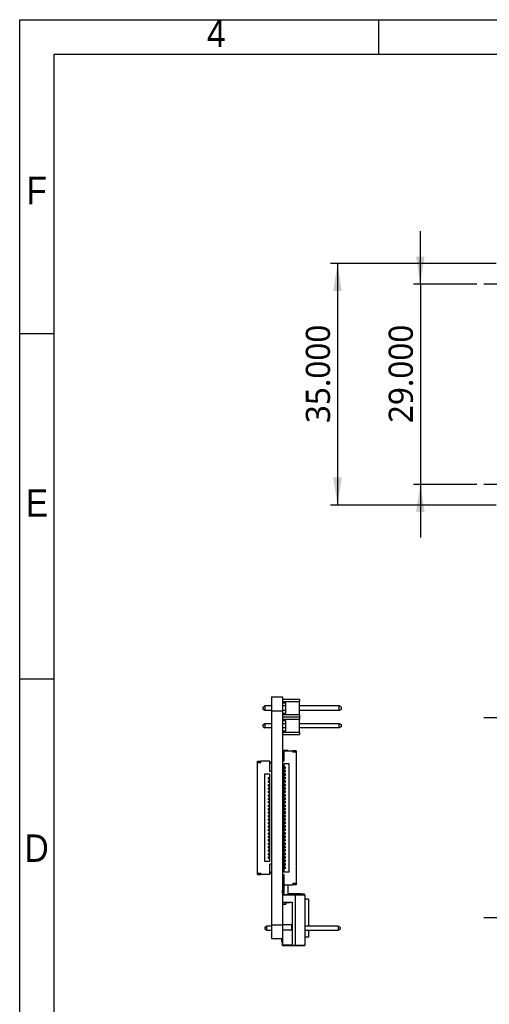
# Model space of a CAD drawing. Header units: millimetres. Extents: x 3 to 207, y 3 to 294.
# Tile 12 of 18: x 3 to 71, y 151 to 294. Entities that reach past the tile are written whole.
import ezdxf

# ---------------------------------------------------------------- set-up
doc = ezdxf.new("R2010")
doc.units = ezdxf.units.MM
doc.linetypes.add('SLD-中心线', pattern=[19.05, 15.24, -1.27, 1.27, -1.27])
doc.linetypes.add('SLD-实线', pattern=[0])
for name, color, linetype in [('中心符号线', 7, 'SLD-中心线'), ('几何体', 7, 'SLD-实线'), ('尺寸', 3, 'SLD-实线'), ('注释', 2, 'SLD-实线'), ('草图直线', 1, 'SLD-实线')]:
    doc.layers.add(name, color=color, linetype=linetype)
doc.styles.add('SLDTEXTSTYLE0', font='MSYH.TTC')
doc.styles.add('SLDTEXTSTYLE2', font='GOTHIC.TTF', dxfattribs={"width": 0.913})
doc.dimstyles.new('SLDDIMSTYLE0', dxfattribs={"dimtxt": 3.5, "dimasz": 4, "dimexe": 0, "dimexo": 0.0625, "dimgap": 0.875, "dimtad": 1, "dimdec": 3, "dimrnd": 1e-09, "dimzin": 4, "dimdsep": 46, "dimtxsty": 'SLDTEXTSTYLE0', "dimsah": 1, "dimcen": 0.09, "dimadec": 0, "dimazin": 1, "dimtfac": 1, "dimtdec": 3, "dimtofl": 0, "dimtmove": 0, "dimatfit": 3, "dimfxl": 1, "dimfrac": 2, "dimtolj": 1, "dimtzin": 12, "dimarcsym": 0})
doc.dimstyles.new('SLDDIMSTYLE1', dxfattribs={"dimtxt": 3.5, "dimasz": 4, "dimexe": 0, "dimexo": 0.0625, "dimgap": 0.875, "dimtad": 1, "dimdec": 3, "dimrnd": 1e-09, "dimzin": 4, "dimdsep": 46, "dimtxsty": 'SLDTEXTSTYLE0', "dimsah": 1, "dimcen": 0.09, "dimadec": 0, "dimazin": 1, "dimtfac": 1, "dimtdec": 3, "dimtmove": 0, "dimatfit": 0, "dimfxl": 1, "dimfrac": 2, "dimtolj": 1, "dimtzin": 12, "dimarcsym": 0})

# ---------------------------------------------------------------- blocks, each defined once
blk = doc.blocks.new('SW_CENTERMARKSYMBOL_0')
at = {"layer": '中心符号线', "color": 0}
for p, q in [((0, 2.5), (0, 3.8)), ((0, 0), (0, 2.5)), ((-2.5, 0), (-3.8, 0)), ((0, 0), (-2.5, 0)), ((0, 0), (0, -2.5)), ((0, 0), (2.5, 0)), ((2.5, 0), (3.8, 0)), ((0, -2.5), (0, -3.8))]:
    blk.add_line(p, q, dxfattribs=at)
blk = doc.blocks.new('SW_CENTERMARKSYMBOL_3')
at = {"layer": '中心符号线', "color": 0}
for p, q in [((0, 2.5), (0, 3.8)), ((0, 0), (0, 2.5)), ((-2.5, 0), (-3.8, 0)), ((0, 0), (-2.5, 0)), ((0, 0), (0, -2.5)), ((0, 0), (2.5, 0)), ((2.5, 0), (3.8, 0)), ((0, -2.5), (0, -3.8))]:
    blk.add_line(p, q, dxfattribs=at)
blk = doc.blocks.new('_D_1')
at = {"layer": '尺寸'}
for p, q in [((61.03, 255.71), (61.03, 263.4)), ((69.23, 255.71), (60.03, 255.71)), ((61.03, 255.71), (61.03, 226.71)), ((69.23, 226.71), (60.03, 226.71)), ((61.03, 226.71), (61.03, 219.01))]:
    blk.add_line(p, q, dxfattribs=at)
for points in [[(61.03, 255.71), (61.64, 259.71), (60.41, 259.71)], [(61.03, 226.71), (60.41, 222.71), (61.64, 222.71)]]:
    blk.add_solid(points, dxfattribs=at)
at = {"layer": '尺寸', "insert": (56.44, 235.58), "char_height": 3.5, "attachment_point": 1, "rotation": 90, "style": 'SLDTEXTSTYLE0'}
blk.add_mtext('29.000', dxfattribs=at)
blk = doc.blocks.new('_D_3')
at = {"layer": '尺寸'}
for p, q in [((72.03, 258.71), (48.03, 258.71)), ((49.03, 258.71), (49.03, 223.71)), ((72.03, 223.71), (48.03, 223.71))]:
    blk.add_line(p, q, dxfattribs=at)
for points in [[(49.03, 258.71), (48.41, 254.71), (49.64, 254.71)], [(49.03, 223.71), (49.64, 227.71), (48.41, 227.71)]]:
    blk.add_solid(points, dxfattribs=at)
at = {"layer": '尺寸', "insert": (44.44, 235.58), "char_height": 3.5, "attachment_point": 1, "rotation": 90, "style": 'SLDTEXTSTYLE0'}
blk.add_mtext('35.000', dxfattribs=at)
blk = doc.blocks.new('SW_CENTERMARKSYMBOL_6')
at = {"layer": '中心符号线', "color": 0}
for p, q in [((0, 2.5), (0, 3.8)), ((0, 0), (0, 2.5)), ((-2.5, 0), (-3.8, 0)), ((0, 0), (-2.5, 0)), ((0, 0), (0, -2.5)), ((0, 0), (2.5, 0)), ((2.5, 0), (3.8, 0)), ((0, -2.5), (0, -3.8))]:
    blk.add_line(p, q, dxfattribs=at)
blk = doc.blocks.new('SW_CENTERMARKSYMBOL_7')
at = {"layer": '中心符号线', "color": 0}
for p, q in [((0, 2.5), (0, 3.8)), ((0, 0), (0, 2.5)), ((-2.5, 0), (-3.8, 0)), ((0, 0), (-2.5, 0)), ((0, 0), (0, -2.5)), ((0, 0), (2.5, 0)), ((2.5, 0), (3.8, 0)), ((0, -2.5), (0, -3.8))]:
    blk.add_line(p, q, dxfattribs=at)

msp = doc.modelspace()

# ---------------------------------------------------------------- linework, layer by layer
at = {"layer": '几何体'}
for p, q in [((39.4481, 195.9195), (39.4481, 193.9195)), ((39.4481, 195.9195), (41.0481, 195.9195)), ((41.0481, 195.9195), (41.0481, 193.9195)), ((43.5481, 195.5645), (41.0481, 195.5645)), ((43.5481, 195.5645), (43.5481, 195.2645)), ((38.2481, 194.4695), (38.5079, 194.6195)), ((38.2481, 194.1195), (38.2481, 194.4695)), ((38.5079, 193.9695), (38.2481, 194.1195)), ((38.5079, 194.6195), (38.5079, 193.9695)), ((39.4481, 194.6195), (38.5079, 194.6195)), ((39.4481, 193.9695), (38.5079, 193.9695)), ((41.0481, 195.2645), (43.5481, 195.2645)), ((41.0481, 195.0645), (41.4881, 195.0645)), ((41.4881, 194.6195), (41.0481, 194.6195)), ((41.4881, 193.9695), (41.0481, 193.9695)), ((41.4881, 195.0645), (41.4881, 193.5245)), ((43.5481, 193.3245), (43.5481, 195.2645)), ((49.2883, 194.6195), (43.5481, 194.6195)), ((49.2883, 193.9695), (43.5481, 193.9695)), ((49.2883, 193.9695), (49.2883, 194.6195)), ((49.5481, 194.4695), (49.2883, 194.6195)), ((49.5481, 194.1195), (49.2883, 193.9695)), ((49.5481, 194.4695), (49.5481, 194.1195)), ((39.4481, 193.9195), (41.0481, 193.9195)), ((39.4481, 193.9195), (39.4481, 162.9195)), ((41.0481, 193.9195), (41.0481, 162.9195)), ((41.4881, 193.5245), (41.0481, 193.5245)), ((43.5481, 193.3245), (41.0481, 193.3245)), ((41.0481, 193.0245), (43.5481, 193.0245)), ((41.0481, 192.7245), (43.5481, 192.7245)), ((41.0481, 192.5245), (41.4881, 192.5245)), ((41.4881, 192.5245), (41.4881, 190.9845)), ((43.5481, 193.3245), (43.5481, 193.0245)), ((43.5481, 193.0245), (43.5481, 192.7245)), ((43.5481, 190.7845), (43.5481, 192.7245)), ((38.2481, 191.9295), (38.5079, 192.0795)), ((38.2481, 191.5795), (38.2481, 191.9295)), ((38.2481, 191.5795), (38.5079, 191.4295)), ((38.5079, 192.0795), (38.5079, 191.4295)), ((38.5079, 192.0795), (39.4481, 192.0795)), ((39.4481, 191.4295), (38.5079, 191.4295)), ((41.0481, 192.0795), (41.4881, 192.0795)), ((41.4881, 191.4295), (41.0481, 191.4295)), ((43.5481, 192.0795), (49.2883, 192.0795)), ((49.2883, 191.4295), (43.5481, 191.4295)), ((49.2883, 191.4295), (49.2883, 192.0795)), ((49.2883, 192.0795), (49.5481, 191.9295)), ((49.5481, 191.5795), (49.2883, 191.4295)), ((49.5481, 191.9295), (49.5481, 191.5795)), ((41.4881, 190.9845), (41.0481, 190.9845)), ((43.5481, 190.7845), (41.0481, 190.7845)), ((41.0481, 190.4845), (43.5481, 190.4845)), ((43.5481, 190.7845), (43.5481, 190.4845)), ((41.0481, 187.9194), (41.2481, 187.9194)), ((41.0481, 187.8194), (41.2481, 187.8194)), ((41.8481, 188.1918), (41.2481, 188.1918)), ((41.2481, 188.1918), (41.2481, 188.1194)), ((41.2481, 188.1194), (41.2481, 186.6194)), ((41.2481, 188.1194), (42.5481, 188.1194)), ((41.8481, 188.1918), (41.8481, 188.1194)), ((42.5481, 188.1194), (42.5481, 187.9194)), ((43.0481, 188.1194), (42.5481, 188.1194)), ((43.0481, 187.9194), (42.5481, 187.9194)), ((43.0481, 188.1194), (43.0481, 187.9194)), ((43.0481, 187.9194), (43.0481, 168.9194)), ((37.4481, 186.4194), (37.4481, 186.6194)), ((37.4481, 186.6194), (37.9481, 186.6194)), ((37.4481, 170.4194), (37.4481, 186.4194)), ((37.4481, 186.4194), (37.9481, 186.4194)), ((37.9481, 186.4194), (37.9481, 186.6194)), ((39.2481, 186.6194), (37.9481, 186.6194)), ((39.2481, 185.1194), (39.2481, 186.6194)), ((39.4481, 186.4194), (39.2481, 186.4194)), ((39.4481, 186.3194), (39.2481, 186.3194)), ((41.0481, 186.6194), (41.2481, 186.6194)), ((42.0481, 186.2194), (41.2481, 186.2194)), ((41.2481, 186.2194), (41.2481, 170.6194)), ((41.3381, 185.7694), (41.2481, 185.7694)), ((41.3381, 185.5694), (41.2481, 185.5694)), ((41.3381, 185.5694), (41.3381, 185.7694)), ((41.5081, 185.7694), (41.3381, 185.7694)), ((41.5081, 185.5694), (41.3381, 185.5694)), ((41.5081, 185.5694), (41.5081, 185.7694)), ((42.0481, 170.6194), (42.0481, 186.2194)), ((39.2481, 184.7194), (38.4481, 184.7194)), ((38.4481, 184.7194), (38.4481, 172.1194)), ((38.9881, 184.2694), (38.9881, 184.0694)), ((38.9881, 184.2694), (39.1581, 184.2694)), ((38.9881, 184.0694), (39.1581, 184.0694)), ((39.1581, 184.0694), (39.1581, 184.2694)), ((39.1581, 184.2694), (39.2481, 184.2694)), ((39.1581, 184.0694), (39.2481, 184.0694)), ((39.4481, 185.1194), (39.2481, 185.1194)), ((39.2481, 172.1194), (39.2481, 184.7194)), ((41.3381, 185.2694), (41.2481, 185.2694)), ((41.3381, 185.0694), (41.2481, 185.0694)), ((41.3381, 184.7694), (41.2481, 184.7694)), ((41.3381, 184.5694), (41.2481, 184.5694)), ((41.3381, 184.2694), (41.2481, 184.2694)), ((41.3381, 184.0694), (41.2481, 184.0694)), ((41.3381, 185.0694), (41.3381, 185.2694)), ((41.5081, 185.2694), (41.3381, 185.2694)), ((41.5081, 185.0694), (41.3381, 185.0694)), ((41.3381, 184.5694), (41.3381, 184.7694)), ((41.5081, 184.7694), (41.3381, 184.7694)), ((41.5081, 184.5694), (41.3381, 184.5694)), ((41.3381, 184.0694), (41.3381, 184.2694)), ((41.5081, 184.2694), (41.3381, 184.2694)), ((41.5081, 184.0694), (41.3381, 184.0694)), ((41.5081, 185.0694), (41.5081, 185.2694)), ((41.5081, 184.5694), (41.5081, 184.7694)), ((41.5081, 184.0694), (41.5081, 184.2694)), ((38.9881, 183.7694), (38.9881, 183.5694)), ((38.9881, 183.7694), (39.1581, 183.7694)), ((38.9881, 183.5694), (39.1581, 183.5694)), ((38.9881, 183.2694), (38.9881, 183.0694)), ((38.9881, 183.2694), (39.1581, 183.2694)), ((38.9881, 183.0694), (39.1581, 183.0694)), ((38.9881, 182.7694), (38.9881, 182.5694)), ((38.9881, 182.7694), (39.1581, 182.7694)), ((38.9881, 182.5694), (39.1581, 182.5694)), ((39.1581, 183.5694), (39.1581, 183.7694)), ((39.1581, 183.7694), (39.2481, 183.7694)), ((39.1581, 183.5694), (39.2481, 183.5694)), ((39.1581, 183.0694), (39.1581, 183.2694)), ((39.1581, 183.2694), (39.2481, 183.2694)), ((39.1581, 183.0694), (39.2481, 183.0694)), ((39.1581, 182.5694), (39.1581, 182.7694)), ((39.1581, 182.7694), (39.2481, 182.7694)), ((39.1581, 182.5694), (39.2481, 182.5694)), ((41.3381, 183.7694), (41.2481, 183.7694)), ((41.3381, 183.5694), (41.2481, 183.5694)), ((41.3381, 183.2694), (41.2481, 183.2694)), ((41.3381, 183.0694), (41.2481, 183.0694)), ((41.3381, 182.7694), (41.2481, 182.7694)), ((41.3381, 182.5694), (41.2481, 182.5694)), ((41.3381, 183.5694), (41.3381, 183.7694)), ((41.5081, 183.7694), (41.3381, 183.7694)), ((41.5081, 183.5694), (41.3381, 183.5694)), ((41.3381, 183.0694), (41.3381, 183.2694)), ((41.5081, 183.2694), (41.3381, 183.2694)), ((41.5081, 183.0694), (41.3381, 183.0694)), ((41.3381, 182.5694), (41.3381, 182.7694)), ((41.5081, 182.7694), (41.3381, 182.7694)), ((41.5081, 182.5694), (41.3381, 182.5694)), ((41.5081, 183.5694), (41.5081, 183.7694)), ((41.5081, 183.0694), (41.5081, 183.2694)), ((41.5081, 182.5694), (41.5081, 182.7694)), ((38.9881, 182.2694), (38.9881, 182.0694)), ((38.9881, 182.2694), (39.1581, 182.2694)), ((38.9881, 182.0694), (39.1581, 182.0694)), ((38.9881, 181.7694), (38.9881, 181.5694)), ((38.9881, 181.7694), (39.1581, 181.7694)), ((38.9881, 181.5694), (39.1581, 181.5694)), ((38.9881, 181.2694), (38.9881, 181.0694)), ((38.9881, 181.2694), (39.1581, 181.2694)), ((39.1581, 182.0694), (39.1581, 182.2694)), ((39.1581, 182.2694), (39.2481, 182.2694)), ((39.1581, 182.0694), (39.2481, 182.0694)), ((39.1581, 181.5694), (39.1581, 181.7694)), ((39.1581, 181.7694), (39.2481, 181.7694)), ((39.1581, 181.5694), (39.2481, 181.5694)), ((39.1581, 181.0694), (39.1581, 181.2694)), ((39.1581, 181.2694), (39.2481, 181.2694)), ((41.3381, 182.2694), (41.2481, 182.2694)), ((41.3381, 182.0694), (41.2481, 182.0694)), ((41.3381, 181.7694), (41.2481, 181.7694)), ((41.3381, 181.5694), (41.2481, 181.5694)), ((41.3381, 181.2694), (41.2481, 181.2694)), ((41.3381, 182.0694), (41.3381, 182.2694)), ((41.5081, 182.2694), (41.3381, 182.2694)), ((41.5081, 182.0694), (41.3381, 182.0694)), ((41.3381, 181.5694), (41.3381, 181.7694)), ((41.5081, 181.7694), (41.3381, 181.7694)), ((41.5081, 181.5694), (41.3381, 181.5694)), ((41.3381, 181.0694), (41.3381, 181.2694)), ((41.5081, 181.2694), (41.3381, 181.2694)), ((41.5081, 182.0694), (41.5081, 182.2694)), ((41.5081, 181.5694), (41.5081, 181.7694)), ((41.5081, 181.0694), (41.5081, 181.2694)), ((38.9881, 181.0694), (39.1581, 181.0694)), ((38.9881, 180.7694), (38.9881, 180.5694)), ((38.9881, 180.7694), (39.1581, 180.7694)), ((38.9881, 180.5694), (39.1581, 180.5694)), ((38.9881, 180.2694), (38.9881, 180.0694)), ((38.9881, 180.2694), (39.1581, 180.2694)), ((38.9881, 180.0694), (39.1581, 180.0694)), ((38.9881, 179.7694), (38.9881, 179.5694)), ((38.9881, 179.7694), (39.1581, 179.7694)), ((39.1581, 181.0694), (39.2481, 181.0694)), ((39.1581, 180.5694), (39.1581, 180.7694)), ((39.1581, 180.7694), (39.2481, 180.7694)), ((39.1581, 180.5694), (39.2481, 180.5694)), ((39.1581, 180.0694), (39.1581, 180.2694)), ((39.1581, 180.2694), (39.2481, 180.2694)), ((39.1581, 180.0694), (39.2481, 180.0694)), ((39.1581, 179.5694), (39.1581, 179.7694)), ((39.1581, 179.7694), (39.2481, 179.7694)), ((41.3381, 181.0694), (41.2481, 181.0694)), ((41.3381, 180.7694), (41.2481, 180.7694)), ((41.3381, 180.5694), (41.2481, 180.5694)), ((41.3381, 180.2694), (41.2481, 180.2694)), ((41.3381, 180.0694), (41.2481, 180.0694)), ((41.3381, 179.7694), (41.2481, 179.7694)), ((41.5081, 181.0694), (41.3381, 181.0694)), ((41.3381, 180.5694), (41.3381, 180.7694)), ((41.5081, 180.7694), (41.3381, 180.7694)), ((41.5081, 180.5694), (41.3381, 180.5694)), ((41.3381, 180.0694), (41.3381, 180.2694)), ((41.5081, 180.2694), (41.3381, 180.2694)), ((41.5081, 180.0694), (41.3381, 180.0694)), ((41.3381, 179.5694), (41.3381, 179.7694)), ((41.5081, 179.7694), (41.3381, 179.7694)), ((41.5081, 180.5694), (41.5081, 180.7694)), ((41.5081, 180.0694), (41.5081, 180.2694)), ((41.5081, 179.5694), (41.5081, 179.7694)), ((38.9881, 179.5694), (39.1581, 179.5694)), ((38.9881, 179.2694), (38.9881, 179.0694)), ((38.9881, 179.2694), (39.1581, 179.2694)), ((38.9881, 179.0694), (39.1581, 179.0694)), ((38.9881, 178.7694), (38.9881, 178.5694)), ((38.9881, 178.7694), (39.1581, 178.7694)), ((38.9881, 178.5694), (39.1581, 178.5694)), ((38.9881, 178.2694), (38.9881, 178.0694)), ((38.9881, 178.2694), (39.1581, 178.2694)), ((39.1581, 179.5694), (39.2481, 179.5694)), ((39.1581, 179.0694), (39.1581, 179.2694)), ((39.1581, 179.2694), (39.2481, 179.2694)), ((39.1581, 179.0694), (39.2481, 179.0694)), ((39.1581, 178.5694), (39.1581, 178.7694)), ((39.1581, 178.7694), (39.2481, 178.7694)), ((39.1581, 178.5694), (39.2481, 178.5694)), ((39.1581, 178.2694), (39.1581, 178.0694)), ((39.1581, 178.2694), (39.2481, 178.2694)), ((41.3381, 179.5694), (41.2481, 179.5694)), ((41.3381, 179.2694), (41.2481, 179.2694)), ((41.3381, 179.0694), (41.2481, 179.0694)), ((41.3381, 178.7694), (41.2481, 178.7694)), ((41.3381, 178.5694), (41.2481, 178.5694)), ((41.3381, 178.2694), (41.2481, 178.2694)), ((41.5081, 179.5694), (41.3381, 179.5694)), ((41.3381, 179.0694), (41.3381, 179.2694)), ((41.5081, 179.2694), (41.3381, 179.2694)), ((41.5081, 179.0694), (41.3381, 179.0694)), ((41.3381, 178.5694), (41.3381, 178.7694)), ((41.5081, 178.7694), (41.3381, 178.7694)), ((41.5081, 178.5694), (41.3381, 178.5694)), ((41.3381, 178.2694), (41.3381, 178.0694)), ((41.5081, 178.2694), (41.3381, 178.2694)), ((41.5081, 179.0694), (41.5081, 179.2694)), ((41.5081, 178.5694), (41.5081, 178.7694)), ((41.5081, 178.0694), (41.5081, 178.2694)), ((38.9881, 178.0694), (39.1581, 178.0694)), ((38.9881, 177.7694), (38.9881, 177.5694)), ((38.9881, 177.7694), (39.1581, 177.7694)), ((38.9881, 177.5694), (39.1581, 177.5694)), ((38.9881, 177.2694), (38.9881, 177.0694)), ((38.9881, 177.2694), (39.1581, 177.2694)), ((38.9881, 177.0694), (39.1581, 177.0694)), ((39.1581, 178.0694), (39.2481, 178.0694)), ((39.1581, 177.7694), (39.1581, 177.5694)), ((39.1581, 177.7694), (39.2481, 177.7694)), ((39.1581, 177.5694), (39.2481, 177.5694)), ((39.1581, 177.2694), (39.1581, 177.0694)), ((39.1581, 177.2694), (39.2481, 177.2694)), ((39.1581, 177.0694), (39.2481, 177.0694)), ((41.3381, 178.0694), (41.2481, 178.0694)), ((41.3381, 177.7694), (41.2481, 177.7694)), ((41.3381, 177.5694), (41.2481, 177.5694)), ((41.3381, 177.2694), (41.2481, 177.2694)), ((41.3381, 177.0694), (41.2481, 177.0694)), ((41.5081, 178.0694), (41.3381, 178.0694)), ((41.3381, 177.7694), (41.3381, 177.5694)), ((41.5081, 177.7694), (41.3381, 177.7694)), ((41.5081, 177.5694), (41.3381, 177.5694)), ((41.3381, 177.2694), (41.3381, 177.0694)), ((41.5081, 177.2694), (41.3381, 177.2694)), ((41.5081, 177.0694), (41.3381, 177.0694)), ((41.5081, 177.5694), (41.5081, 177.7694)), ((41.5081, 177.0694), (41.5081, 177.2694)), ((38.9881, 176.7694), (38.9881, 176.5694)), ((38.9881, 176.7694), (39.1581, 176.7694)), ((38.9881, 176.5694), (39.1581, 176.5694)), ((38.9881, 176.2694), (38.9881, 176.0694)), ((38.9881, 176.2694), (39.1581, 176.2694)), ((38.9881, 176.0694), (39.1581, 176.0694)), ((38.9881, 175.7694), (38.9881, 175.5694)), ((38.9881, 175.7694), (39.1581, 175.7694)), ((38.9881, 175.5694), (39.1581, 175.5694)), ((39.1581, 176.7694), (39.1581, 176.5694)), ((39.1581, 176.7694), (39.2481, 176.7694)), ((39.1581, 176.5694), (39.2481, 176.5694)), ((39.1581, 176.2694), (39.1581, 176.0694)), ((39.1581, 176.2694), (39.2481, 176.2694)), ((39.1581, 176.0694), (39.2481, 176.0694)), ((39.1581, 175.7694), (39.1581, 175.5694)), ((39.1581, 175.7694), (39.2481, 175.7694)), ((39.1581, 175.5694), (39.2481, 175.5694)), ((41.3381, 176.7694), (41.2481, 176.7694)), ((41.3381, 176.5694), (41.2481, 176.5694)), ((41.3381, 176.2694), (41.2481, 176.2694)), ((41.3381, 176.0694), (41.2481, 176.0694)), ((41.3381, 175.7694), (41.2481, 175.7694)), ((41.3381, 175.5694), (41.2481, 175.5694)), ((41.3381, 176.7694), (41.3381, 176.5694)), ((41.5081, 176.7694), (41.3381, 176.7694)), ((41.5081, 176.5694), (41.3381, 176.5694)), ((41.3381, 176.2694), (41.3381, 176.0694)), ((41.5081, 176.2694), (41.3381, 176.2694)), ((41.5081, 176.0694), (41.3381, 176.0694)), ((41.3381, 175.7694), (41.3381, 175.5694)), ((41.5081, 175.7694), (41.3381, 175.7694)), ((41.5081, 175.5694), (41.3381, 175.5694)), ((41.5081, 176.5694), (41.5081, 176.7694)), ((41.5081, 176.0694), (41.5081, 176.2694)), ((41.5081, 175.5694), (41.5081, 175.7694)), ((38.9881, 175.2694), (38.9881, 175.0694)), ((38.9881, 175.2694), (39.1581, 175.2694)), ((38.9881, 175.0694), (39.1581, 175.0694)), ((38.9881, 174.7694), (38.9881, 174.5694)), ((38.9881, 174.7694), (39.1581, 174.7694)), ((38.9881, 174.5694), (39.1581, 174.5694)), ((38.9881, 174.2694), (38.9881, 174.0694)), ((38.9881, 174.2694), (39.1581, 174.2694)), ((38.9881, 174.0694), (39.1581, 174.0694)), ((39.1581, 175.2694), (39.1581, 175.0694)), ((39.1581, 175.2694), (39.2481, 175.2694)), ((39.1581, 175.0694), (39.2481, 175.0694)), ((39.1581, 174.7694), (39.1581, 174.5694)), ((39.1581, 174.7694), (39.2481, 174.7694)), ((39.1581, 174.5694), (39.2481, 174.5694)), ((39.1581, 174.2694), (39.1581, 174.0694)), ((39.1581, 174.2694), (39.2481, 174.2694)), ((39.1581, 174.0694), (39.2481, 174.0694)), ((41.3381, 175.2694), (41.2481, 175.2694)), ((41.3381, 175.0694), (41.2481, 175.0694)), ((41.3381, 174.7694), (41.2481, 174.7694)), ((41.3381, 174.5694), (41.2481, 174.5694)), ((41.3381, 174.2694), (41.2481, 174.2694)), ((41.3381, 174.0694), (41.2481, 174.0694)), ((41.3381, 175.2694), (41.3381, 175.0694)), ((41.5081, 175.2694), (41.3381, 175.2694)), ((41.5081, 175.0694), (41.3381, 175.0694)), ((41.3381, 174.7694), (41.3381, 174.5694)), ((41.5081, 174.7694), (41.3381, 174.7694)), ((41.5081, 174.5694), (41.3381, 174.5694)), ((41.3381, 174.2694), (41.3381, 174.0694)), ((41.5081, 174.2694), (41.3381, 174.2694)), ((41.5081, 174.0694), (41.3381, 174.0694)), ((41.5081, 175.0694), (41.5081, 175.2694)), ((41.5081, 174.5694), (41.5081, 174.7694)), ((41.5081, 174.0694), (41.5081, 174.2694)), ((38.9881, 173.7694), (38.9881, 173.5694)), ((38.9881, 173.7694), (39.1581, 173.7694)), ((38.9881, 173.5694), (39.1581, 173.5694)), ((38.9881, 173.2694), (38.9881, 173.0694)), ((38.9881, 173.2694), (39.1581, 173.2694)), ((38.9881, 173.0694), (39.1581, 173.0694)), ((38.9881, 172.7694), (38.9881, 172.5694)), ((38.9881, 172.7694), (39.1581, 172.7694)), ((38.9881, 172.5694), (39.1581, 172.5694)), ((39.1581, 173.7694), (39.1581, 173.5694)), ((39.1581, 173.7694), (39.2481, 173.7694)), ((39.1581, 173.5694), (39.2481, 173.5694)), ((39.1581, 173.2694), (39.1581, 173.0694)), ((39.1581, 173.2694), (39.2481, 173.2694)), ((39.1581, 173.0694), (39.2481, 173.0694)), ((39.1581, 172.7694), (39.1581, 172.5694)), ((39.1581, 172.7694), (39.2481, 172.7694)), ((39.1581, 172.5694), (39.2481, 172.5694)), ((41.3381, 173.7694), (41.2481, 173.7694)), ((41.3381, 173.5694), (41.2481, 173.5694)), ((41.3381, 173.2694), (41.2481, 173.2694)), ((41.3381, 173.0694), (41.2481, 173.0694)), ((41.3381, 172.7694), (41.2481, 172.7694)), ((41.3381, 172.5694), (41.2481, 172.5694)), ((41.3381, 173.7694), (41.3381, 173.5694)), ((41.5081, 173.7694), (41.3381, 173.7694)), ((41.5081, 173.5694), (41.3381, 173.5694)), ((41.3381, 173.2694), (41.3381, 173.0694)), ((41.5081, 173.2694), (41.3381, 173.2694)), ((41.5081, 173.0694), (41.3381, 173.0694)), ((41.3381, 172.7694), (41.3381, 172.5694)), ((41.5081, 172.7694), (41.3381, 172.7694)), ((41.5081, 172.5694), (41.3381, 172.5694)), ((41.5081, 173.5694), (41.5081, 173.7694)), ((41.5081, 173.0694), (41.5081, 173.2694)), ((41.5081, 172.5694), (41.5081, 172.7694)), ((38.4481, 172.1194), (39.2481, 172.1194)), ((39.4481, 171.7194), (39.2481, 171.7194)), ((39.2481, 170.2194), (39.2481, 171.7194)), ((41.3381, 172.2694), (41.2481, 172.2694)), ((41.3381, 172.0694), (41.2481, 172.0694)), ((41.3381, 171.7694), (41.2481, 171.7694)), ((41.3381, 171.5694), (41.2481, 171.5694)), ((41.3381, 171.2694), (41.2481, 171.2694)), ((41.3381, 172.2694), (41.3381, 172.0694)), ((41.5081, 172.2694), (41.3381, 172.2694)), ((41.5081, 172.0694), (41.3381, 172.0694)), ((41.3381, 171.7694), (41.3381, 171.5694)), ((41.5081, 171.7694), (41.3381, 171.7694)), ((41.5081, 171.5694), (41.3381, 171.5694)), ((41.3381, 171.2694), (41.3381, 171.0694)), ((41.5081, 171.2694), (41.3381, 171.2694)), ((41.5081, 172.0694), (41.5081, 172.2694)), ((41.5081, 171.5694), (41.5081, 171.7694)), ((41.5081, 171.0694), (41.5081, 171.2694)), ((37.4481, 170.4194), (37.9481, 170.4194)), ((37.4481, 170.2194), (37.4481, 170.4194)), ((37.4481, 170.2194), (37.9481, 170.2194)), ((37.9481, 170.2194), (37.9481, 170.4194)), ((39.2481, 170.2194), (37.9481, 170.2194)), ((39.4481, 170.5194), (39.2481, 170.5194)), ((39.4481, 170.4194), (39.2481, 170.4194)), ((41.0481, 170.2194), (41.2481, 170.2194)), ((41.3381, 171.0694), (41.2481, 171.0694)), ((41.2481, 170.6194), (42.0481, 170.6194)), ((41.2481, 170.2194), (41.2481, 168.7194)), ((41.5081, 171.0694), (41.3381, 171.0694)), ((41.0481, 169.0194), (41.2481, 169.0194)), ((41.0481, 168.9194), (41.2481, 168.9194)), ((41.2481, 168.7194), (42.5481, 168.7194)), ((41.2481, 168.7194), (41.2481, 167.5046)), ((41.8481, 168.7194), (41.8481, 167.3246)), ((43.0481, 168.9194), (42.5481, 168.9194)), ((42.5481, 168.9194), (42.5481, 168.7194)), ((43.0481, 168.7194), (42.5481, 168.7194)), ((43.0481, 168.9194), (43.0481, 168.7194)), ((41.0613, 167.5046), (41.0481, 167.9146)), ((41.0481, 167.2746), (42.9081, 167.2746)), ((42.9081, 167.2246), (41.0481, 167.2244)), ((41.0581, 167.5046), (41.0581, 167.2746)), ((41.2581, 167.5046), (41.0581, 167.5046)), ((41.1081, 167.3246), (41.1081, 167.2746)), ((41.1081, 167.3246), (42.9581, 167.3246)), ((41.2581, 167.3246), (41.2581, 167.5046)), ((42.3604, 167.4195), (41.8481, 167.4195)), ((42.3604, 167.4195), (42.3704, 167.4195)), ((42.3704, 167.4195), (43.3015, 167.4195)), ((42.3704, 167.4195), (42.3704, 167.4181)), ((43.1925, 167.3995), (42.4542, 167.3995)), ((42.9081, 167.2246), (42.9081, 167.2746)), ((42.9081, 167.2246), (42.9081, 159.9746)), ((44.3081, 167.2246), (42.9081, 167.2246)), ((42.9581, 167.3246), (42.9581, 167.2746)), ((43.7499, 167.4195), (43.3015, 167.4195)), ((43.7499, 167.3246), (43.7499, 167.4195)), ((43.7499, 167.4195), (44.2526, 167.4195)), ((43.9581, 167.2746), (43.9581, 167.3246)), ((44.2526, 167.2746), (44.2526, 167.4195)), ((44.3081, 167.2246), (44.3081, 159.9746)), ((41.0481, 166.2239), (42.4581, 166.2239)), ((41.0481, 166.1739), (42.0873, 166.1739)), ((41.0481, 165.9246), (41.0581, 165.9246)), ((41.0581, 166.1739), (41.0581, 165.9246)), ((41.0581, 165.9246), (41.0581, 162.9446)), ((41.0581, 165.9246), (41.5539, 165.9246)), ((41.5539, 166.1739), (41.5539, 165.9246)), ((42.4581, 166.2239), (42.4581, 159.9746)), ((44.8481, 166.6195), (44.3081, 166.6195)), ((44.8481, 166.6195), (44.8481, 162.737)), ((38.8129, 162.737), (38.5081, 162.5617)), ((38.8129, 162.102), (38.8129, 162.737)), ((39.4481, 162.737), (38.8129, 162.737)), ((39.4481, 162.9195), (41.0481, 162.9195)), ((39.4481, 162.9195), (39.4481, 160.9195)), ((41.0581, 163.6895), (41.0481, 163.6895)), ((41.0581, 163.2577), (41.0481, 163.2577)), ((42.3632, 162.9446), (41.0481, 162.9446)), ((41.0481, 162.9195), (41.0481, 160.9195)), ((42.3632, 162.9446), (42.3632, 162.1446)), ((49.1253, 162.737), (44.3081, 162.737)), ((49.1253, 162.737), (49.1253, 162.102)), ((49.4301, 162.5617), (49.1253, 162.737)), ((38.5081, 162.5617), (38.5081, 162.2773)), ((38.8129, 162.102), (38.5081, 162.2773)), ((39.4481, 162.102), (38.8129, 162.102)), ((42.3632, 162.1446), (41.0481, 162.1446)), ((41.0581, 162.102), (41.0481, 162.102)), ((41.0481, 161.5813), (41.0581, 161.5813)), ((41.0581, 161.1495), (41.0481, 161.1495)), ((41.0581, 162.1446), (41.0581, 159.9746)), ((49.1253, 162.102), (44.3081, 162.102)), ((44.8481, 162.102), (44.8481, 161.1195)), ((49.4301, 162.2773), (49.1253, 162.102)), ((49.4301, 162.5617), (49.4301, 162.2773)), ((39.4481, 160.9195), (41.0481, 160.9195)), ((40.9481, 160.7195), (40.9481, 160.9195)), ((40.9481, 160.5195), (40.9481, 160.7195)), ((41.0481, 159.9195), (41.0481, 160.9195)), ((41.0481, 159.9195), (41.1223, 159.9195)), ((42.4581, 159.9746), (41.0581, 159.9746)), ((42.4147, 159.9195), (42.8816, 159.9195)), ((42.4581, 159.9746), (42.9081, 159.9746)), ((42.4581, 159.9746), (42.4581, 159.9246)), ((42.4581, 159.9246), (42.9081, 159.9246)), ((42.9081, 159.9746), (44.3081, 159.9746)), ((42.9081, 159.9746), (42.9081, 159.9246)), ((44.8481, 161.1195), (44.3081, 161.1195))]:
    msp.add_line(p, q, dxfattribs=at)
for centre, radius, start, end in [((42.3438, 167.271), 0.1495, 21.029641, 83.602545), ((42.3438, 167.271), 0.1695, 18.451415, 49.329842), ((43.3015, 167.271), 0.1685, 130.300509, 161.268545), ((43.3015, 167.271), 0.1485, 90, 158.746409), ((44.2581, 167.2246), 0.05, 0, 90), ((41.0481, 160.5195), 0.1, 180, 270), ((41.1081, 159.9746), 0.05, 180, 270), ((44.2581, 159.9746), 0.05, 270, 0)]:
    msp.add_arc(centre, radius, start, end, dxfattribs=at)
for points in [[(44.2581, 167.2746), (44.2581, 167.2746), (43.6532, 167.2746), (42.9081, 167.2746)], [(41.1081, 159.9246), (41.1081, 159.9246), (41.713, 159.9246), (42.4581, 159.9246)], [(42.9081, 159.9246), (43.6532, 159.9246), (44.2581, 159.9246), (44.2581, 159.9246)]]:
    msp.add_open_spline(points, degree=3, dxfattribs=at)
for points, knots in [([(42.9581, 167.3246), (42.9896, 167.3246), (43.0524, 167.3246), (43.1457, 167.3246), (43.2373, 167.3246), (43.3611, 167.3246), (43.5111, 167.3246), (43.6698, 167.3246), (43.8002, 167.3246), (43.8913, 167.3246), (43.9481, 167.3246), (43.9548, 167.3246), (43.9581, 167.3246)], [0, 0, 0, 0, 0.06025898, 0.1200207, 0.1798243, 0.24020782, 0.36999833, 0.50013033, 0.62992099, 0.76005314, 0.87994329, 1, 1, 1, 1]), ([(42.0873, 166.1739), (42.1073, 166.1744), (42.1545, 166.1755), (42.2365, 166.1847), (42.34, 166.2012), (42.4163, 166.2159), (42.4581, 166.2239)], [0, 0, 0, 0, 0.16374585, 0.38494144, 0.66367928, 1, 1, 1, 1])]:
    msp.add_open_spline(points, degree=3, knots=knots, dxfattribs=at)
at = {"layer": '草图直线'}
for p, q in [((3, 3), (3, 294)), ((3, 294), (207, 294)), ((55, 289), (55, 294)), ((8, 8), (8, 289)), ((8, 289), (202, 289)), ((8, 248.5), (3, 248.5)), ((8, 198.5), (3, 198.5))]:
    msp.add_line(p, q, dxfattribs=at)

# ---------------------------------------------------------------- block references
at = {"layer": '中心符号线'}
for name, p in [('SW_CENTERMARKSYMBOL_6', (74.029, 255.7068)), ('SW_CENTERMARKSYMBOL_7', (74.029, 226.7068)), ('SW_CENTERMARKSYMBOL_0', (74.029, 192.9195)), ('SW_CENTERMARKSYMBOL_3', (74.029, 163.9195))]:
    msp.add_blockref(name, p, dxfattribs=at)

# ---------------------------------------------------------------- texts
at = {"layer": '注释', "char_height": 3.9687, "attachment_point": 2, "style": 'SLDTEXTSTYLE2'}
for s, insert in [('4', (31.46, 294.0136)), ('F', (5.4577, 271.2636)), ('E', (5.5078, 226.0136)), ('D', (5.4527, 176.0136))]:
    msp.add_mtext(s, dxfattribs=dict(at, insert=insert))

# ---------------------------------------------------------------- dimensions: what is measured, and where the dimension line sits
at = {"layer": '尺寸'}
for base, p1, p2, dimstyle, picture, middle in [((61.029, 226.7068), (70.229, 255.7068), (70.229, 226.7068), 'SLDDIMSTYLE1', '_D_1', (61.029, 242.4227)), ((49.029, 223.7068), (73.029, 258.7068), (73.029, 223.7068), 'SLDDIMSTYLE0', '_D_3', (49.029, 242.4227))]:
    dim = msp.add_linear_dim(base=base, p1=p1, p2=p2, angle=90, dimstyle=dimstyle, dxfattribs=at)
    dim.commit()
    dim.dimension.update_dxf_attribs({"geometry": picture, "text_midpoint": middle, "dimtype": 160})

doc.saveas('drawing.dxf')
